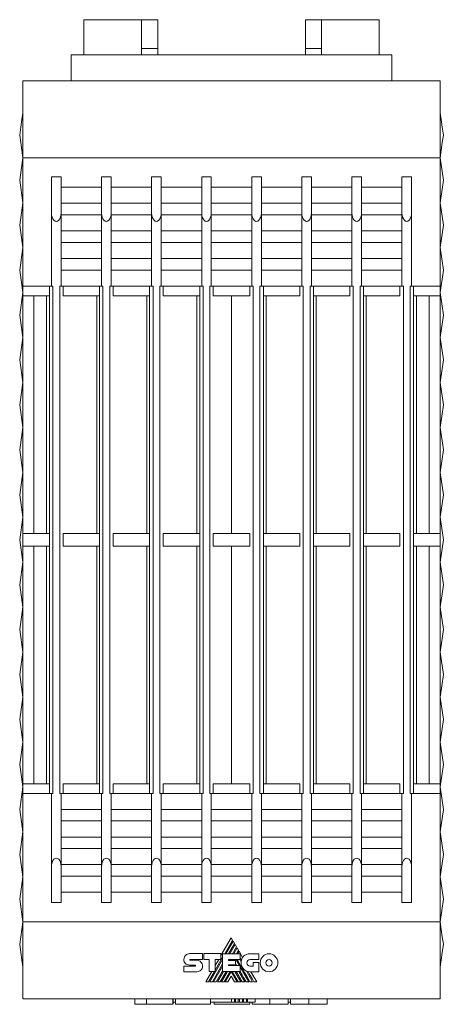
# Model space of a CAD drawing. Header units: millimetres. Extents: x 44 to 540, y 27 to 393.
# Tile 2 of 6: x 261 to 327, y 27 to 180. Entities that reach past the tile are written whole.
import ezdxf

# ---------------------------------------------------------------- set-up
doc = ezdxf.new("R2010")
doc.units = ezdxf.units.MM
doc.linetypes.add('PHANTOM', pattern=[12.7, 6.35, -1.27, 1.27, -1.27, 1.27, -1.27])
doc.layers.add('___VS___', color=7, linetype='Continuous', lineweight=15)

msp = doc.modelspace()

# ---------------------------------------------------------------- linework, layer by layer
at = {"color": 7, "linetype": 'Continuous', "lineweight": 15}
for p, q in [((270.62, 180.26), (270.62, 174.76)), ((270.62, 180.26), (279.62, 180.26)), ((279.62, 180.26), (279.62, 174.76)), ((279.62, 180.26), (282.12, 180.26)), ((282.12, 180.26), (282.12, 175.76)), ((305.12, 180.26), (307.62, 180.26)), ((305.12, 180.26), (305.12, 175.76)), ((307.62, 180.26), (316.62, 180.26)), ((307.62, 180.26), (307.62, 174.76)), ((316.62, 180.26), (316.62, 174.76)), ((279.62, 175.76), (282.12, 175.76)), ((282.12, 175.76), (282.12, 174.76)), ((305.12, 175.76), (307.62, 175.76)), ((305.12, 174.76), (305.12, 175.76)), ((268.62, 174.76), (318.62, 174.76)), ((268.62, 174.76), (268.62, 170.76)), ((318.62, 174.76), (318.62, 170.76)), ((261.12, 170.76), (326.12, 170.76)), ((261.12, 170.76), (261.12, 158.76)), ((326.12, 170.76), (326.12, 158.76)), ((261.12, 158.76), (260.62, 155.26)), ((261.12, 158.76), (261.12, 138.76)), ((326.12, 158.76), (261.12, 158.76)), ((326.12, 158.76), (326.12, 138.76)), ((326.62, 155.26), (326.12, 158.76)), ((260.62, 155.26), (261.12, 151.76)), ((265.57, 150.15), (265.57, 155.76)), ((265.57, 155.76), (267.07, 155.76)), ((267.07, 155.76), (267.07, 150.15)), ((273.37, 150.15), (273.37, 155.76)), ((273.37, 155.76), (274.87, 155.76)), ((274.87, 155.76), (274.87, 150.15)), ((281.17, 150.15), (281.17, 155.76)), ((281.17, 155.76), (282.67, 155.76)), ((282.67, 155.76), (282.67, 150.15)), ((288.97, 150.15), (288.97, 155.76)), ((288.97, 155.76), (290.47, 155.76)), ((290.47, 155.76), (290.47, 150.15)), ((296.77, 150.15), (296.77, 155.76)), ((296.77, 155.76), (298.27, 155.76)), ((298.27, 155.76), (298.27, 150.15)), ((304.57, 150.15), (304.57, 155.76)), ((304.57, 155.76), (306.07, 155.76)), ((306.07, 155.76), (306.07, 150.15)), ((312.37, 150.15), (312.37, 155.76)), ((312.37, 155.76), (313.87, 155.76)), ((313.87, 155.76), (313.87, 150.15)), ((320.17, 150.15), (320.17, 155.76)), ((320.17, 155.76), (321.67, 155.76)), ((321.67, 155.76), (321.67, 150.15)), ((326.12, 151.76), (326.62, 155.26)), ((267.07, 154.16), (273.37, 154.16)), ((274.87, 154.16), (281.17, 154.16)), ((282.67, 154.16), (288.97, 154.16)), ((290.47, 154.16), (296.77, 154.16)), ((298.27, 154.16), (304.57, 154.16)), ((306.07, 154.16), (312.37, 154.16)), ((313.87, 154.16), (320.17, 154.16)), ((261.12, 151.76), (260.62, 148.26)), ((273.37, 151.66), (267.07, 151.66)), ((281.17, 151.66), (274.87, 151.66)), ((288.97, 151.66), (282.67, 151.66)), ((296.77, 151.66), (290.47, 151.66)), ((304.57, 151.66), (298.27, 151.66)), ((312.37, 151.66), (306.07, 151.66)), ((320.17, 151.66), (313.87, 151.66)), ((326.62, 148.26), (326.12, 151.76)), ((265.57, 150.15), (265.57, 138.76)), ((267.07, 150.15), (267.07, 138.76)), ((267.07, 149.86), (273.37, 149.86)), ((273.37, 150.15), (273.37, 138.76)), ((274.87, 150.15), (274.87, 138.76)), ((274.87, 149.86), (281.17, 149.86)), ((281.17, 150.15), (281.17, 138.76)), ((282.67, 150.15), (282.67, 138.76)), ((282.67, 149.86), (288.97, 149.86)), ((288.97, 150.15), (288.97, 138.76)), ((290.47, 150.15), (290.47, 138.76)), ((290.47, 149.86), (296.77, 149.86)), ((296.77, 150.15), (296.77, 138.76)), ((298.27, 150.15), (298.27, 138.76)), ((298.27, 149.86), (304.57, 149.86)), ((304.57, 150.15), (304.57, 138.76)), ((306.07, 150.15), (306.07, 138.76)), ((306.07, 149.86), (312.37, 149.86)), ((312.37, 150.15), (312.37, 138.76)), ((313.87, 150.15), (313.87, 138.76)), ((313.87, 149.86), (320.17, 149.86)), ((320.17, 150.15), (320.17, 138.76)), ((321.67, 150.15), (321.67, 138.76)), ((260.62, 148.26), (261.12, 144.76)), ((273.37, 147.36), (267.07, 147.36)), ((281.17, 147.36), (274.87, 147.36)), ((288.97, 147.36), (282.67, 147.36)), ((296.77, 147.36), (290.47, 147.36)), ((304.57, 147.36), (298.27, 147.36)), ((312.37, 147.36), (306.07, 147.36)), ((320.17, 147.36), (313.87, 147.36)), ((326.12, 144.76), (326.62, 148.26)), ((261.12, 144.76), (260.62, 141.26)), ((267.07, 145.56), (273.37, 145.56)), ((274.87, 145.56), (281.17, 145.56)), ((282.67, 145.56), (288.97, 145.56)), ((290.47, 145.56), (296.77, 145.56)), ((298.27, 145.56), (304.57, 145.56)), ((306.07, 145.56), (312.37, 145.56)), ((313.87, 145.56), (320.17, 145.56)), ((326.62, 141.26), (326.12, 144.76)), ((273.37, 143.06), (267.07, 143.06)), ((281.17, 143.06), (274.87, 143.06)), ((288.97, 143.06), (282.67, 143.06)), ((296.77, 143.06), (290.47, 143.06)), ((304.57, 143.06), (298.27, 143.06)), ((312.37, 143.06), (306.07, 143.06)), ((320.17, 143.06), (313.87, 143.06)), ((260.62, 141.26), (261.12, 137.76)), ((267.07, 141.26), (273.37, 141.26)), ((274.87, 141.26), (281.17, 141.26)), ((282.67, 141.26), (288.97, 141.26)), ((290.47, 141.26), (296.77, 141.26)), ((298.27, 141.26), (304.57, 141.26)), ((306.07, 141.26), (312.37, 141.26)), ((313.87, 141.26), (320.17, 141.26)), ((326.12, 137.76), (326.62, 141.26)), ((261.12, 137.26), (261.12, 138.76)), ((265.26, 138.76), (261.12, 138.76)), ((265.26, 137.26), (265.26, 138.76)), ((265.79, 138.76), (265.26, 138.76)), ((265.79, 59.76), (265.79, 138.76)), ((266.85, 138.76), (266.85, 59.76)), ((267.38, 138.76), (266.85, 138.76)), ((267.38, 138.76), (267.38, 137.26)), ((273.06, 138.76), (267.38, 138.76)), ((273.06, 137.26), (273.06, 138.76)), ((273.59, 138.76), (273.06, 138.76)), ((273.59, 59.76), (273.59, 138.76)), ((274.65, 138.76), (274.65, 59.76)), ((275.18, 138.76), (274.65, 138.76)), ((275.18, 138.76), (275.18, 137.26)), ((280.86, 138.76), (275.18, 138.76)), ((280.86, 137.26), (280.86, 138.76)), ((281.39, 138.76), (280.86, 138.76)), ((281.39, 59.76), (281.39, 138.76)), ((282.45, 138.76), (282.45, 59.76)), ((282.98, 138.76), (282.45, 138.76)), ((282.98, 138.76), (282.98, 137.26)), ((288.66, 138.76), (282.98, 138.76)), ((288.66, 137.26), (288.66, 138.76)), ((289.19, 138.76), (288.66, 138.76)), ((289.19, 59.76), (289.19, 138.76)), ((290.25, 138.76), (290.25, 59.76)), ((290.78, 138.76), (290.25, 138.76)), ((290.78, 138.76), (290.78, 137.26)), ((296.46, 138.76), (290.78, 138.76)), ((296.46, 138.76), (296.46, 137.26)), ((296.46, 138.76), (296.99, 138.76)), ((296.99, 59.76), (296.99, 138.76)), ((298.05, 138.76), (298.05, 59.76)), ((298.05, 138.76), (298.58, 138.76)), ((298.58, 137.26), (298.58, 138.76)), ((304.26, 138.76), (298.58, 138.76)), ((304.26, 138.76), (304.26, 137.26)), ((304.26, 138.76), (304.79, 138.76)), ((304.79, 59.76), (304.79, 138.76)), ((305.85, 138.76), (305.85, 59.76)), ((305.85, 138.76), (306.38, 138.76)), ((306.38, 137.26), (306.38, 138.76)), ((312.06, 138.76), (306.38, 138.76)), ((312.06, 138.76), (312.06, 137.26)), ((312.06, 138.76), (312.59, 138.76)), ((312.59, 59.76), (312.59, 138.76)), ((313.65, 138.76), (313.65, 59.76)), ((313.65, 138.76), (314.18, 138.76)), ((314.18, 137.26), (314.18, 138.76)), ((319.86, 138.76), (314.18, 138.76)), ((319.86, 138.76), (319.86, 137.26)), ((319.86, 138.76), (320.39, 138.76)), ((320.39, 59.76), (320.39, 138.76)), ((321.45, 138.76), (321.45, 59.76)), ((321.45, 138.76), (321.98, 138.76)), ((321.98, 137.26), (321.98, 138.76)), ((326.12, 138.76), (321.98, 138.76)), ((326.12, 137.26), (326.12, 138.76)), ((261.12, 137.76), (260.62, 134.26)), ((265.26, 137.26), (261.12, 137.26)), ((261.12, 137.26), (261.12, 100.26)), ((262.82, 137.26), (262.82, 100.26)), ((264.82, 137.26), (264.82, 100.26)), ((265.26, 100.26), (265.26, 137.26)), ((273.06, 137.26), (267.38, 137.26)), ((272.62, 137.26), (272.62, 100.26)), ((273.06, 100.26), (273.06, 137.26)), ((280.86, 137.26), (275.18, 137.26)), ((280.42, 137.26), (280.42, 100.26)), ((280.86, 100.26), (280.86, 137.26)), ((288.66, 137.26), (282.98, 137.26)), ((288.22, 137.26), (288.22, 100.26)), ((288.66, 100.26), (288.66, 137.26)), ((296.46, 137.26), (290.78, 137.26)), ((293.62, 100.26), (293.62, 137.26)), ((298.58, 100.26), (298.58, 137.26)), ((304.26, 137.26), (298.58, 137.26)), ((299.02, 137.26), (299.02, 100.26)), ((306.38, 100.26), (306.38, 137.26)), ((312.06, 137.26), (306.38, 137.26)), ((306.82, 137.26), (306.82, 100.26)), ((314.18, 100.26), (314.18, 137.26)), ((319.86, 137.26), (314.18, 137.26)), ((314.62, 137.26), (314.62, 100.26)), ((321.98, 100.26), (321.98, 137.26)), ((326.12, 137.26), (321.98, 137.26)), ((322.42, 137.26), (322.42, 100.26)), ((324.42, 137.26), (324.42, 100.26)), ((326.62, 134.26), (326.12, 137.76)), ((326.12, 137.26), (326.12, 100.26)), ((260.62, 134.26), (261.12, 130.76)), ((326.12, 130.76), (326.62, 134.26)), ((261.12, 130.76), (260.62, 127.26)), ((326.62, 127.26), (326.12, 130.76)), ((260.62, 127.26), (261.12, 123.76)), ((326.12, 123.76), (326.62, 127.26)), ((261.12, 123.76), (260.62, 120.26)), ((326.62, 120.26), (326.12, 123.76)), ((260.62, 120.26), (261.12, 116.76)), ((326.12, 116.76), (326.62, 120.26)), ((261.12, 116.76), (260.62, 113.26)), ((326.62, 113.26), (326.12, 116.76)), ((260.62, 113.26), (261.12, 109.76)), ((326.12, 109.76), (326.62, 113.26)), ((261.12, 109.76), (260.62, 106.26)), ((326.62, 106.26), (326.12, 109.76)), ((260.62, 106.26), (261.12, 102.76)), ((326.12, 102.76), (326.62, 106.26)), ((261.12, 102.76), (260.62, 99.26)), ((326.62, 99.26), (326.12, 102.76)), ((261.12, 98.26), (261.12, 100.26)), ((265.26, 100.26), (261.12, 100.26)), ((265.26, 98.26), (265.26, 100.26)), ((267.38, 100.26), (267.38, 98.26)), ((273.06, 100.26), (267.38, 100.26)), ((273.06, 98.26), (273.06, 100.26)), ((275.18, 100.26), (275.18, 98.26)), ((280.86, 100.26), (275.18, 100.26)), ((280.86, 98.26), (280.86, 100.26)), ((282.98, 100.26), (282.98, 98.26)), ((288.66, 100.26), (282.98, 100.26)), ((288.66, 98.26), (288.66, 100.26)), ((290.78, 100.26), (290.78, 98.26)), ((296.46, 100.26), (290.78, 100.26)), ((296.46, 100.26), (296.46, 98.26)), ((298.58, 98.26), (298.58, 100.26)), ((304.26, 100.26), (298.58, 100.26)), ((304.26, 100.26), (304.26, 98.26)), ((306.38, 98.26), (306.38, 100.26)), ((312.06, 100.26), (306.38, 100.26)), ((312.06, 100.26), (312.06, 98.26)), ((314.18, 98.26), (314.18, 100.26)), ((319.86, 100.26), (314.18, 100.26)), ((319.86, 100.26), (319.86, 98.26)), ((321.98, 98.26), (321.98, 100.26)), ((326.12, 100.26), (321.98, 100.26)), ((326.12, 98.26), (326.12, 100.26)), ((260.62, 99.26), (261.12, 95.76)), ((265.26, 98.26), (261.12, 98.26)), ((261.12, 98.26), (261.12, 61.26)), ((262.82, 98.26), (262.82, 61.26)), ((264.82, 98.26), (264.82, 61.26)), ((265.26, 61.26), (265.26, 98.26)), ((273.06, 98.26), (267.38, 98.26)), ((272.62, 98.26), (272.62, 61.26)), ((273.06, 61.26), (273.06, 98.26)), ((280.86, 98.26), (275.18, 98.26)), ((280.42, 98.26), (280.42, 61.26)), ((280.86, 61.26), (280.86, 98.26)), ((288.66, 98.26), (282.98, 98.26)), ((288.22, 98.26), (288.22, 61.26)), ((288.66, 61.26), (288.66, 98.26)), ((296.46, 98.26), (290.78, 98.26)), ((293.62, 61.26), (293.62, 98.26)), ((298.58, 61.26), (298.58, 98.26)), ((304.26, 98.26), (298.58, 98.26)), ((299.02, 98.26), (299.02, 61.26)), ((306.38, 61.26), (306.38, 98.26)), ((312.06, 98.26), (306.38, 98.26)), ((306.82, 98.26), (306.82, 61.26)), ((314.18, 61.26), (314.18, 98.26)), ((319.86, 98.26), (314.18, 98.26)), ((314.62, 98.26), (314.62, 61.26)), ((321.98, 61.26), (321.98, 98.26)), ((326.12, 98.26), (321.98, 98.26)), ((322.42, 98.26), (322.42, 61.26)), ((324.42, 98.26), (324.42, 61.26)), ((326.12, 95.76), (326.62, 99.26)), ((326.12, 98.26), (326.12, 61.26)), ((261.12, 95.76), (260.62, 92.26)), ((326.62, 92.26), (326.12, 95.76)), ((260.62, 92.26), (261.12, 88.76)), ((326.12, 88.76), (326.62, 92.26)), ((261.12, 88.76), (260.62, 85.26)), ((326.62, 85.26), (326.12, 88.76)), ((260.62, 85.26), (261.12, 81.76)), ((326.12, 81.76), (326.62, 85.26)), ((261.12, 81.76), (260.62, 78.26)), ((326.62, 78.26), (326.12, 81.76)), ((260.62, 78.26), (261.12, 74.76)), ((326.12, 74.76), (326.62, 78.26)), ((261.12, 74.76), (260.62, 71.26)), ((326.62, 71.26), (326.12, 74.76)), ((260.62, 71.26), (261.12, 67.76)), ((326.12, 67.76), (326.62, 71.26)), ((261.12, 67.76), (260.62, 64.26)), ((326.62, 64.26), (326.12, 67.76)), ((260.62, 64.26), (261.12, 60.76)), ((326.12, 60.76), (326.62, 64.26)), ((261.12, 60.76), (260.62, 57.26)), ((261.12, 61.26), (261.12, 59.76)), ((265.26, 61.26), (261.12, 61.26)), ((265.26, 59.76), (265.26, 61.26)), ((267.38, 59.76), (267.38, 61.26)), ((273.06, 61.26), (267.38, 61.26)), ((273.06, 59.76), (273.06, 61.26)), ((275.18, 59.76), (275.18, 61.26)), ((280.86, 61.26), (275.18, 61.26)), ((280.86, 59.76), (280.86, 61.26)), ((282.98, 59.76), (282.98, 61.26)), ((288.66, 61.26), (282.98, 61.26)), ((288.66, 59.76), (288.66, 61.26)), ((290.78, 59.76), (290.78, 61.26)), ((296.46, 61.26), (290.78, 61.26)), ((296.46, 59.76), (296.46, 61.26)), ((298.58, 59.76), (298.58, 61.26)), ((304.26, 61.26), (298.58, 61.26)), ((304.26, 59.76), (304.26, 61.26)), ((306.38, 59.76), (306.38, 61.26)), ((312.06, 61.26), (306.38, 61.26)), ((312.06, 59.76), (312.06, 61.26)), ((314.18, 59.76), (314.18, 61.26)), ((319.86, 61.26), (314.18, 61.26)), ((319.86, 59.76), (319.86, 61.26)), ((321.98, 59.76), (321.98, 61.26)), ((326.12, 61.26), (321.98, 61.26)), ((326.12, 61.26), (326.12, 59.76)), ((326.62, 57.26), (326.12, 60.76)), ((265.26, 59.76), (261.12, 59.76)), ((261.12, 59.76), (261.12, 39.76)), ((265.79, 59.76), (265.26, 59.76)), ((265.57, 48.37), (265.57, 59.76)), ((267.38, 59.76), (266.85, 59.76)), ((267.07, 48.37), (267.07, 59.76)), ((273.06, 59.76), (267.38, 59.76)), ((273.59, 59.76), (273.06, 59.76)), ((273.37, 48.37), (273.37, 59.76)), ((275.18, 59.76), (274.65, 59.76)), ((274.87, 48.37), (274.87, 59.76)), ((280.86, 59.76), (275.18, 59.76)), ((281.39, 59.76), (280.86, 59.76)), ((281.17, 48.37), (281.17, 59.76)), ((282.98, 59.76), (282.45, 59.76)), ((282.67, 48.37), (282.67, 59.76)), ((288.66, 59.76), (282.98, 59.76)), ((289.19, 59.76), (288.66, 59.76)), ((288.97, 48.37), (288.97, 59.76)), ((290.78, 59.76), (290.25, 59.76)), ((290.47, 48.37), (290.47, 59.76)), ((296.46, 59.76), (290.78, 59.76)), ((296.46, 59.76), (296.99, 59.76)), ((296.77, 48.37), (296.77, 59.76)), ((298.05, 59.76), (298.58, 59.76)), ((298.27, 48.37), (298.27, 59.76)), ((304.26, 59.76), (298.58, 59.76)), ((304.26, 59.76), (304.79, 59.76)), ((304.57, 48.37), (304.57, 59.76)), ((305.85, 59.76), (306.38, 59.76)), ((306.07, 48.37), (306.07, 59.76)), ((312.06, 59.76), (306.38, 59.76)), ((312.06, 59.76), (312.59, 59.76)), ((312.37, 48.37), (312.37, 59.76)), ((313.65, 59.76), (314.18, 59.76)), ((313.87, 48.37), (313.87, 59.76)), ((319.86, 59.76), (314.18, 59.76)), ((319.86, 59.76), (320.39, 59.76)), ((320.17, 48.37), (320.17, 59.76)), ((321.45, 59.76), (321.98, 59.76)), ((321.67, 48.37), (321.67, 59.76)), ((326.12, 59.76), (321.98, 59.76)), ((326.12, 59.76), (326.12, 39.76)), ((260.62, 57.26), (261.12, 53.76)), ((267.07, 57.26), (273.37, 57.26)), ((274.87, 57.26), (281.17, 57.26)), ((282.67, 57.26), (288.97, 57.26)), ((290.47, 57.26), (296.77, 57.26)), ((298.27, 57.26), (304.57, 57.26)), ((306.07, 57.26), (312.37, 57.26)), ((313.87, 57.26), (320.17, 57.26)), ((326.12, 53.76), (326.62, 57.26)), ((273.37, 55.46), (267.07, 55.46)), ((281.17, 55.46), (274.87, 55.46)), ((288.97, 55.46), (282.67, 55.46)), ((296.77, 55.46), (290.47, 55.46)), ((304.57, 55.46), (298.27, 55.46)), ((312.37, 55.46), (306.07, 55.46)), ((320.17, 55.46), (313.87, 55.46)), ((261.12, 53.76), (260.62, 50.26)), ((326.62, 50.26), (326.12, 53.76)), ((267.07, 52.96), (273.37, 52.96)), ((274.87, 52.96), (281.17, 52.96)), ((282.67, 52.96), (288.97, 52.96)), ((290.47, 52.96), (296.77, 52.96)), ((298.27, 52.96), (304.57, 52.96)), ((306.07, 52.96), (312.37, 52.96)), ((313.87, 52.96), (320.17, 52.96)), ((273.37, 51.16), (267.07, 51.16)), ((281.17, 51.16), (274.87, 51.16)), ((288.97, 51.16), (282.67, 51.16)), ((296.77, 51.16), (290.47, 51.16)), ((304.57, 51.16), (298.27, 51.16)), ((312.37, 51.16), (306.07, 51.16)), ((320.17, 51.16), (313.87, 51.16)), ((260.62, 50.26), (261.12, 46.76)), ((326.12, 46.76), (326.62, 50.26)), ((265.57, 48.37), (265.57, 42.76)), ((267.07, 48.66), (273.37, 48.66)), ((267.07, 48.37), (267.07, 42.76)), ((273.37, 42.76), (273.37, 48.37)), ((274.87, 48.66), (281.17, 48.66)), ((274.87, 48.37), (274.87, 42.76)), ((281.17, 42.76), (281.17, 48.37)), ((282.67, 48.66), (288.97, 48.66)), ((282.67, 48.37), (282.67, 42.76)), ((288.97, 42.76), (288.97, 48.37)), ((290.47, 48.66), (296.77, 48.66)), ((290.47, 48.37), (290.47, 42.76)), ((296.77, 42.76), (296.77, 48.37)), ((298.27, 48.66), (304.57, 48.66)), ((298.27, 48.37), (298.27, 42.76)), ((304.57, 42.76), (304.57, 48.37)), ((306.07, 48.66), (312.37, 48.66)), ((306.07, 48.37), (306.07, 42.76)), ((312.37, 42.76), (312.37, 48.37)), ((313.87, 48.66), (320.17, 48.66)), ((313.87, 48.37), (313.87, 42.76)), ((320.17, 42.76), (320.17, 48.37)), ((321.67, 42.76), (321.67, 48.37)), ((261.12, 46.76), (260.62, 43.26)), ((273.37, 46.86), (267.07, 46.86)), ((281.17, 46.86), (274.87, 46.86)), ((288.97, 46.86), (282.67, 46.86)), ((296.77, 46.86), (290.47, 46.86)), ((304.57, 46.86), (298.27, 46.86)), ((312.37, 46.86), (306.07, 46.86)), ((320.17, 46.86), (313.87, 46.86)), ((326.62, 43.26), (326.12, 46.76)), ((260.62, 43.26), (261.12, 39.76)), ((267.07, 44.36), (273.37, 44.36)), ((274.87, 44.36), (281.17, 44.36)), ((282.67, 44.36), (288.97, 44.36)), ((290.47, 44.36), (296.77, 44.36)), ((298.27, 44.36), (304.57, 44.36)), ((306.07, 44.36), (312.37, 44.36)), ((313.87, 44.36), (320.17, 44.36)), ((326.12, 39.76), (326.62, 43.26)), ((265.57, 42.76), (267.07, 42.76)), ((273.37, 42.76), (274.87, 42.76)), ((281.17, 42.76), (282.67, 42.76)), ((288.97, 42.76), (290.47, 42.76)), ((296.77, 42.76), (298.27, 42.76)), ((304.57, 42.76), (306.07, 42.76)), ((312.37, 42.76), (313.87, 42.76)), ((320.17, 42.76), (321.67, 42.76)), ((261.12, 39.76), (326.12, 39.76)), ((261.12, 39.76), (261.12, 27.76)), ((326.12, 39.76), (326.12, 27.76)), ((293.57, 37.28), (291.97, 34.51)), ((292.56, 34.79), (293.79, 36.92)), ((293.79, 36.92), (293.57, 37.28)), ((293.88, 36.75), (292.75, 34.79)), ((293.16, 34.79), (294.09, 36.39)), ((294.18, 36.23), (293.35, 34.79)), ((293.77, 34.79), (294.39, 35.86)), ((294.09, 36.39), (293.88, 36.75)), ((294.49, 35.7), (293.96, 34.79)), ((294.39, 35.86), (294.18, 36.23)), ((294.38, 34.79), (294.7, 35.33)), ((294.7, 35.33), (294.49, 35.7)), ((286.2, 33.9), (286.2, 33.9)), ((287.08, 34.8), (289.09, 34.8)), ((287.2, 33.9), (289.09, 33.9)), ((287.2, 33.76), (288.22, 33.76)), ((289.09, 34.8), (289.09, 33.9)), ((289.29, 33.9), (289.29, 34.8)), ((289.29, 34.8), (291.97, 34.8)), ((290.16, 33.9), (289.29, 33.9)), ((290.16, 32.02), (290.16, 33.9)), ((290.22, 30.42), (292.24, 33.91)), ((291.08, 32.23), (292.24, 34.24)), ((291.97, 33.91), (291.08, 33.91)), ((291.08, 32.02), (291.08, 33.91)), ((291.62, 33.91), (291.08, 32.97)), ((291.97, 34.8), (291.97, 33.91)), ((292.24, 32.02), (292.24, 34.79)), ((292.24, 34.79), (294.97, 34.79)), ((293.15, 33.89), (294.97, 33.89)), ((293.15, 33.89), (293.15, 33.75)), ((293.15, 33.75), (294.23, 33.75)), ((293.36, 33.75), (293.44, 33.89)), ((293.78, 33.75), (293.87, 33.89)), ((293.97, 33.75), (294.05, 33.89)), ((294.23, 33.75), (294.23, 33.07)), ((294.38, 33.73), (294.48, 33.89)), ((294.79, 35.17), (294.57, 34.79)), ((295.35, 34.2), (294.79, 35.17)), ((294.9, 33.89), (295.14, 33.48)), ((294.97, 34.79), (294.97, 33.89)), ((296.5, 34.78), (297.9, 34.78)), ((297.9, 33.88), (296.5, 33.88)), ((297.9, 34.78), (297.9, 33.88)), ((286.2, 32.87), (287.97, 32.87)), ((287.97, 33.02), (287.08, 33.02)), ((290.64, 30.42), (292.24, 33.19)), ((290.83, 30.42), (292.24, 32.86)), ((293.15, 33.07), (294.23, 33.07)), ((293.15, 33.07), (293.15, 32.93)), ((293.15, 32.93), (294.96, 32.93)), ((293.31, 32.93), (293.39, 33.07)), ((293.5, 32.93), (293.58, 33.07)), ((294.16, 33.07), (294.24, 32.93)), ((294.38, 33.73), (294.85, 32.93)), ((294.96, 32.02), (294.96, 32.93)), ((294.96, 32.75), (296.3, 30.42)), ((296.5, 32.87), (296.98, 32.87)), ((296.98, 32.87), (296.98, 33.41)), ((296.98, 33.41), (297.87, 33.41)), ((297.87, 33.41), (297.87, 31.98)), ((288.22, 31.98), (286.2, 31.98)), ((290.53, 32.02), (289.6, 30.42)), ((290.03, 30.42), (290.96, 32.02)), ((290.16, 32.02), (291.08, 32.02)), ((291.25, 30.42), (292.24, 32.14)), ((291.44, 30.42), (292.36, 32.02)), ((291.85, 30.42), (292.78, 32.02)), ((292.04, 30.42), (292.97, 32.02)), ((292.24, 32.02), (294.96, 32.02)), ((292.46, 30.42), (293.39, 32.02)), ((292.65, 30.42), (293.57, 32.01)), ((293.57, 31.28), (293.07, 30.42)), ((294.48, 30.42), (293.57, 32.01)), ((293.57, 31.28), (294.07, 30.42)), ((294.67, 30.42), (293.74, 32.02)), ((294.16, 32.02), (295.09, 30.42)), ((294.77, 32.02), (295.69, 30.42)), ((295.93, 32.1), (296.91, 30.42)), ((297.87, 31.98), (296.5, 31.98)), ((297.54, 30.42), (296.64, 31.98)), ((326.12, 27.76), (261.12, 27.76)), ((278.54, 26.91), (278.54, 27.76)), ((280.36, 26.91), (280.36, 27.76)), ((284.48, 26.91), (284.48, 27.76)), ((284.51, 26.91), (284.51, 27.76)), ((284.88, 26.91), (284.88, 27.76)), ((290.35, 26.91), (290.35, 27.76)), ((293.63, 27.25), (293.63, 27.76)), ((294.06, 27.25), (294.06, 27.76)), ((294.26, 27.25), (294.26, 27.76)), ((294.68, 27.25), (294.68, 27.76)), ((294.87, 27.25), (294.87, 27.76)), ((295.31, 27.25), (295.31, 27.76)), ((295.5, 27.25), (295.5, 27.76)), ((295.93, 27.25), (295.93, 27.76)), ((296.12, 27.25), (296.12, 27.76)), ((297.3, 27.25), (297.3, 27.76)), ((299.6, 26.91), (299.6, 27.76)), ((302.47, 26.91), (302.47, 27.76)), ((302.79, 26.91), (302.79, 27.76)), ((305.67, 26.91), (305.67, 27.76)), ((308.54, 26.91), (308.54, 27.76)), ((280.36, 26.91), (284.48, 26.91)), ((284.88, 27.26), (284.51, 27.26)), ((284.88, 26.91), (290.35, 26.91)), ((293.63, 27.25), (290.35, 27.25)), ((290.9, 26.91), (290.9, 27.25)), ((290.9, 26.91), (296.49, 26.91)), ((294.06, 27.25), (293.63, 27.25)), ((294.26, 27.25), (294.06, 27.25)), ((294.68, 27.25), (294.26, 27.25)), ((294.87, 27.25), (294.68, 27.25)), ((295.31, 27.25), (294.87, 27.25)), ((295.5, 27.25), (295.31, 27.25)), ((295.93, 27.25), (295.5, 27.25)), ((296.12, 27.25), (295.93, 27.25)), ((297.3, 27.25), (296.12, 27.25)), ((296.49, 26.91), (296.49, 27.25)), ((296.82, 26.91), (296.82, 27.25)), ((302.47, 26.91), (299.6, 26.91)), ((302.79, 27.26), (302.41, 27.26))]:
    msp.add_line(p, q, dxfattribs=at)
at = {"color": 7, "linetype": 'Continuous', "lineweight": 15, "flags": 128}
for points in [[(261.12, 165.76), (260.97, 164.7), (260.8, 163.53), (260.62, 162.26)], [(326.62, 162.26), (326.44, 163.53), (326.27, 164.7), (326.12, 165.76)], [(260.62, 162.26), (260.78, 161.12), (260.95, 159.95), (261.12, 158.76)], [(326.12, 158.76), (326.29, 159.95), (326.45, 161.12), (326.62, 162.26)], [(261.12, 39.76), (260.95, 38.57), (260.78, 37.4), (260.62, 36.26)], [(326.62, 36.26), (326.45, 37.4), (326.29, 38.57), (326.12, 39.76)], [(260.62, 36.26), (260.8, 34.99), (260.97, 33.82), (261.12, 32.76)], [(326.12, 32.76), (326.27, 33.82), (326.44, 34.99), (326.62, 36.26)], [(297.11, 30.42), (296.83, 30.91), (296.57, 31.36), (296.37, 31.7), (296.19, 32.01)]]:
    msp.add_lwpolyline(points, dxfattribs=at)
at = {"color": 7, "linetype": 'Continuous', "lineweight": 15}
for centre, radius, start, end in [((296.66, 33.42), 1.53, 149.0381, 166.8386), ((296.5, 33.35), 1.38, 174.6401, 270)]:
    msp.add_arc(centre, radius, start, end, dxfattribs=at)
for centre, start_param, end_param in [((266.32, 150.15), 1.570796, 4.712389), ((274.12, 150.15), 1.570796, 4.712389), ((281.92, 150.15), 1.570796, 4.712389), ((289.72, 150.15), 1.570796, 4.712389), ((297.52, 150.15), 1.570796, 4.712389), ((305.32, 150.15), 1.570796, 4.712389), ((313.12, 150.15), 1.570796, 4.712389), ((320.92, 150.15), 1.570796, 4.712389), ((266.32, 48.37), 4.712389, 7.853982), ((274.12, 48.37), 4.712389, 7.853982), ((281.92, 48.37), 4.712389, 7.853982), ((289.72, 48.37), 4.712389, 7.853982), ((297.52, 48.37), 4.712389, 7.853982), ((305.32, 48.37), 4.712389, 7.853982), ((313.12, 48.37), 4.712389, 7.853982), ((320.92, 48.37), 4.712389, 7.853982)]:
    msp.add_ellipse(centre, major_axis=(0, 1.3), ratio=0.57735, start_param=start_param, end_param=end_param, dxfattribs=at)
for points in [[(286.43, 33.27), (286.28, 33.42), (286.19, 33.62), (286.2, 33.9)], [(286.2, 33.9), (286.2, 34.14), (286.3, 34.37), (286.46, 34.53)], [(286.46, 34.53), (286.62, 34.7), (286.84, 34.8), (287.08, 34.8)], [(287.16, 33.88), (287.15, 33.87), (287.14, 33.85), (287.14, 33.82)], [(287.14, 33.82), (287.14, 33.81), (287.15, 33.79), (287.16, 33.78)], [(287.2, 33.9), (287.18, 33.9), (287.17, 33.89), (287.16, 33.88)], [(287.16, 33.78), (287.17, 33.77), (287.18, 33.76), (287.2, 33.76)], [(288.22, 33.76), (288.47, 33.76), (288.69, 33.66), (288.85, 33.49)], [(296.49, 30.42), (295.21, 32.63), (294.54, 33.79), (294.48, 33.89)], [(295.17, 33.76), (295.09, 33.9), (295.03, 34.02), (294.97, 34.12)], [(295.14, 33.48), (295.14, 33.58), (295.15, 33.67), (295.17, 33.76)], [(295.35, 34.2), (295.4, 34.27), (295.45, 34.34), (295.51, 34.4)], [(295.51, 34.4), (295.74, 34.64), (296.07, 34.78), (296.5, 34.78)], [(296.5, 33.88), (296.36, 33.88), (296.24, 33.83), (296.15, 33.74)], [(298.09, 33.38), (298.09, 33.77), (298.24, 34.12), (298.49, 34.38)], [(298.49, 34.38), (298.74, 34.63), (299.08, 34.79), (299.46, 34.79)], [(299.11, 33.75), (299.02, 33.65), (298.96, 33.52), (298.96, 33.38)], [(299.46, 33.9), (299.32, 33.9), (299.2, 33.84), (299.11, 33.75)], [(299.46, 34.79), (299.84, 34.79), (300.18, 34.63), (300.43, 34.38)], [(299.82, 33.75), (299.72, 33.84), (299.6, 33.9), (299.46, 33.9)], [(299.96, 33.38), (299.96, 33.52), (299.91, 33.65), (299.82, 33.75)], [(300.43, 34.38), (300.68, 34.12), (300.84, 33.77), (300.84, 33.38)], [(287.08, 33.02), (286.83, 33.03), (286.59, 33.11), (286.43, 33.27)], [(288.01, 33), (288, 33.01), (287.98, 33.02), (287.97, 33.02)], [(287.97, 32.87), (287.98, 32.87), (288, 32.88), (288.01, 32.89)], [(288.03, 32.94), (288.03, 32.96), (288.02, 32.98), (288.01, 33)], [(288.01, 32.89), (288.02, 32.9), (288.03, 32.92), (288.03, 32.94)], [(288.85, 32.23), (288.69, 32.07), (288.47, 31.98), (288.22, 31.98)], [(288.85, 33.49), (289.01, 33.32), (289.11, 33.09), (289.11, 32.84)], [(289.11, 32.84), (289.11, 32.59), (289.01, 32.38), (288.85, 32.23)], [(294.43, 32.93), (294.34, 33.08), (294.28, 33.2), (294.23, 33.28)], [(296.15, 33.74), (296.06, 33.64), (296.01, 33.52), (296.01, 33.38)], [(296.01, 33.38), (296.01, 33.24), (296.06, 33.11), (296.15, 33.02)], [(296.15, 33.02), (296.24, 32.93), (296.36, 32.87), (296.5, 32.87)], [(298.49, 32.38), (298.24, 32.64), (298.09, 32.99), (298.09, 33.38)], [(299.46, 31.97), (299.08, 31.97), (298.74, 32.13), (298.49, 32.38)], [(298.96, 33.38), (298.96, 33.24), (299.02, 33.11), (299.11, 33.01)], [(299.11, 33.01), (299.2, 32.92), (299.32, 32.86), (299.46, 32.86)], [(299.46, 32.86), (299.6, 32.86), (299.72, 32.92), (299.82, 33.01)], [(300.43, 32.38), (300.18, 32.13), (299.84, 31.97), (299.46, 31.97)], [(299.82, 33.01), (299.91, 33.11), (299.96, 33.24), (299.96, 33.38)], [(300.84, 33.38), (300.84, 32.99), (300.68, 32.64), (300.43, 32.38)], [(295.28, 30.42), (294.89, 31.09), (294.58, 31.63), (294.35, 32.02)], [(295.88, 30.42), (295.52, 31.06), (295.21, 31.59), (294.96, 32.02)], [(278.54, 26.91), (278.54, 26.91), (279.35, 26.91), (280.36, 26.91)], [(299.6, 26.91), (298.06, 26.91), (296.82, 26.91), (296.82, 26.91)], [(302.79, 26.91), (302.79, 26.91), (304.08, 26.91), (305.67, 26.91)], [(305.67, 26.91), (307.25, 26.91), (308.54, 26.91), (308.54, 26.91)]]:
    msp.add_open_spline(points, degree=3, dxfattribs=at)
at = {"layer": '___VS___', "linetype": 'PHANTOM'}
for p, q in [((286.2, 32.87), (286.2, 31.98)), ((289.6, 30.42), (290.03, 30.42)), ((290.22, 30.42), (290.64, 30.42)), ((290.83, 30.42), (291.25, 30.42)), ((291.44, 30.42), (291.85, 30.42)), ((292.04, 30.42), (292.46, 30.42)), ((292.65, 30.42), (293.07, 30.42)), ((294.07, 30.42), (294.48, 30.42)), ((294.67, 30.42), (295.09, 30.42)), ((295.28, 30.42), (295.69, 30.42)), ((295.88, 30.42), (296.3, 30.42)), ((296.49, 30.42), (296.91, 30.42)), ((297.11, 30.42), (297.54, 30.42))]:
    msp.add_line(p, q, dxfattribs=at)

doc.saveas('drawing.dxf')
